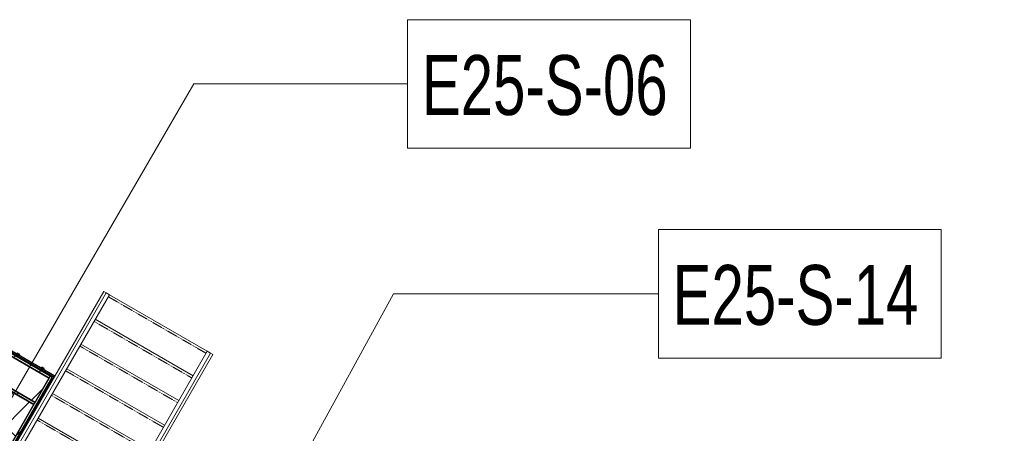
# Model space of a CAD drawing. Header units: centimetres. Extents: x 6036 to 22185, y 5782 to 11383.
# Tile 10 of 183: x 6682 to 7720, y 8821 to 9257. Entities that reach past the tile are written whole.
import ezdxf

# ---------------------------------------------------------------- set-up
doc = ezdxf.new("R2010")
doc.units = ezdxf.units.CM
doc.linetypes.add('Overhead', pattern=[0.396875, 0.238125, -0.15875])
for name, color, linetype, lineweight in [('A-ANNO-KEYN', 231, 'Continuous', 9), ('A-FLOR-HRAL', 11, 'Continuous', 9), ('S-BEAM', 12, 'Continuous', 9), ('S-STRS', 31, 'Continuous', 9)]:
    doc.layers.add(name, color=color, linetype=linetype, lineweight=lineweight)
doc.styles.add('Arial Narrow', font='ARIALN.TTF', dxfattribs={"width": 0.85, "height": 63})
pattern_1 = [(255, (1377.74, 11115.19), (72.44444, -19.41143), []), (345, (1377.74, 11115.19), (19.41143, 72.44444), [])]
pattern_2 = [(255, (1377.74, 11115.187), (28.977775, -7.76457), [])]

# ---------------------------------------------------------------- blocks, each defined once
blk = doc.blocks.new('GEMO_PanelElewacyjnyParterWejscie - GEMO_PanelElewacyjnyParter-7576885-7-00 ZestMeble')
at = {"layer": 'S-BEAM'}
h = blk.add_hatch(dxfattribs=at)
h.set_pattern_fill('FP_28', color=256, style=0, pattern_type=2)
h.set_pattern_definition(pattern_2)
h.paths.add_polyline_path([(2, 169.8), (2, 66.4), (4.2, 66.4), (4.2, 169.8)])
h = blk.add_hatch(dxfattribs=at)
h.set_pattern_fill('FP_27', color=256, style=0, pattern_type=2)
h.set_pattern_definition(pattern_1)
h.paths.add_polyline_path([(4.2, 169.8), (4.2, 101), (29.8, 101), (29.8, 169.8), (16.4, 169.8)])
h = blk.add_hatch(dxfattribs=at)
h.set_pattern_fill('FP_28', color=256, style=0, pattern_type=2)
h.set_pattern_definition(pattern_2)
h.paths.add_polyline_path([(29.8, 169.8), (29.8, 101), (32, 101), (32, 169.8)])
h = blk.add_hatch(dxfattribs=at)
h.set_pattern_fill('FP_28', color=256, style=0, pattern_type=2)
h.set_pattern_definition(pattern_2)
h.paths.add_polyline_path([(4.2, 101), (4.2, 98.5), (96, 98.5), (96, 101), (6.6, 101)])
h.paths.add_polyline_path([(4.2, 68.9), (4.2, 66.4), (96, 66.4), (96, 68.9)])
h = blk.add_hatch(dxfattribs=at)
h.set_pattern_fill('FP_27', color=256, style=0, pattern_type=2)
h.set_pattern_definition(pattern_1)
h.paths.add_polyline_path([(4.2, 98.5), (4.2, 68.9), (96, 68.9), (96, 98.5), (8.1, 98.5)])
at = {"layer": 'S-BEAM', "lineweight": 25}
for p, q in [((0, 169.8), (0, 64.1)), ((1, 169.8), (0, 169.8)), ((1, 64.1), (1, 169.8)), ((2, 169.8), (2, 66.4)), ((4.2, 169.8), (2, 169.8)), ((29.8, 169.8), (4.2, 169.8)), ((4.2, 169.8), (4.2, 101)), ((4.2, 69.2), (4.2, 169.8)), ((29.8, 101), (29.8, 169.8)), ((32, 169.8), (29.8, 169.8)), ((29.8, 169.8), (29.8, 101)), ((32, 101), (32, 169.8)), ((4.2, 101), (29.8, 101)), ((96, 101), (4.2, 101)), ((4.2, 101), (4.2, 98.5)), ((96, 98.5), (4.2, 98.5)), ((4.2, 98.5), (4.2, 68.9)), ((4.2, 98.5), (96, 98.5)), ((29.8, 101), (32, 101)), ((96, 98.5), (96, 101)), ((96, 68.9), (96, 98.5)), ((96, 65.2), (0, 65.2)), ((0, 65.2), (0, 64.1)), ((0, 64.1), (1, 64.1)), ((0, 64.1), (96, 64.1)), ((2, 66.4), (4.2, 66.4)), ((4.2, 66.4), (4.2, 68.9)), ((4.2, 68.9), (96, 68.9)), ((96, 68.9), (4.2, 68.9)), ((4.2, 68.9), (4.2, 66.4)), ((4.2, 66.4), (96, 66.4)), ((16.5, 64.1), (13.5, 64.1)), ((13.5, 64.1), (13.5, 62.9)), ((13.5, 62.9), (16.5, 62.9)), ((16.5, 62.9), (16.5, 64.1)), ((43.5, 64.1), (43.5, 62.9)), ((46.5, 64.1), (43.5, 64.1)), ((43.5, 62.9), (46.5, 62.9)), ((46.5, 62.9), (46.5, 64.1)), ((79.5, 64.1), (79.5, 62.9)), ((82.5, 64.1), (79.5, 64.1)), ((79.5, 62.9), (82.5, 62.9)), ((82.5, 62.9), (82.5, 64.1)), ((96, 66.4), (96, 68.9)), ((96, 64.1), (96, 65.2))]:
    blk.add_line(p, q, dxfattribs=at)
at = {"layer": 'S-BEAM'}
for p, q in [((32, 158.8), (89.2, 158.8)), ((96, 66.4), (96, 65.2))]:
    blk.add_line(p, q, dxfattribs=at)
blk = doc.blocks.new('Railing - Railing-6128314-7-00 ZestMeble')
at = {"layer": 'A-FLOR-HRAL'}
for p, q in [((6772.8, 8969.4), (6667.8, 8787.6)), ((6772.8, 8969.4), (6776.3, 8967.4)), ((6776.3, 8967.4), (6671.3, 8785.6)), ((6667.8, 8787.6), (6652.8, 8761.6)), ((6671.3, 8785.6), (6656.3, 8759.6)), ((6656.3, 8759.6), (6652.8, 8761.6))]:
    blk.add_line(p, q, dxfattribs=at)
blk = doc.blocks.new('Railing - Railing-6128318-7-00 ZestMeble')
at = {"layer": 'A-FLOR-HRAL'}
for p, q in [((6879.4, 8907.9), (6774.4, 8726.1)), ((6879.4, 8907.9), (6882.8, 8905.9)), ((6882.8, 8905.9), (6777.8, 8724.1)), ((6774.4, 8726.1), (6759.4, 8700.1)), ((6777.8, 8724.1), (6762.8, 8698.1)), ((6762.8, 8698.1), (6759.4, 8700.1))]:
    blk.add_line(p, q, dxfattribs=at)

msp = doc.modelspace()

# ---------------------------------------------------------------- linework, layer by layer
at = {"layer": 'A-ANNO-KEYN'}
for p, q in [((6325.2, 8260.3), (6865.3, 9189.4)), ((6865.3, 9189.4), (7090.7, 9189.4)), ((6663.6, 8216.3), (7075.6, 8968.4)), ((7075.6, 8968.4), (7355.1, 8968.4))]:
    msp.add_line(p, q, dxfattribs=at)
at = {"layer": 'A-ANNO-KEYN', "flags": 128}
for points in [[(7090.7, 9257), (7389, 9257), (7389, 9121.7), (7090.7, 9121.7)], [(7355.1, 9036), (7653.3, 9036), (7653.3, 8900.7), (7355.1, 8900.7)]]:
    msp.add_lwpolyline(points, close=True, dxfattribs=at)
at = {"layer": 'S-STRS'}
for p, q in [((6770.3, 8970.9), (6718.7, 8881.7)), ((6772.8, 8969.4), (6770.3, 8970.9)), ((6879.4, 8907.9), (6776.3, 8967.4)), ((6864.4, 8882), (6761.3, 8941.5)), ((6849.4, 8856), (6746.3, 8915.5)), ((6885.4, 8904.4), (6767.9, 8700.9)), ((6885.4, 8904.4), (6882.8, 8905.9)), ((6834.4, 8830), (6731.3, 8889.5)), ((6819.4, 8804), (6716.3, 8863.5)), ((6804.4, 8778), (6701.3, 8837.5))]:
    msp.add_line(p, q, dxfattribs=at)
at = {"layer": 'S-STRS', "linetype": 'Overhead'}
for p, q in [((6878.1, 8905.8), (6775.1, 8965.3)), ((6863.1, 8879.8), (6760.1, 8939.3)), ((6848.1, 8853.8), (6745.1, 8913.3)), ((6833.1, 8827.8), (6730.1, 8887.3)), ((6818.1, 8801.9), (6715.1, 8861.4)), ((6803.1, 8775.9), (6700.1, 8835.4))]:
    msp.add_line(p, q, dxfattribs=at)

# ---------------------------------------------------------------- block references
at = {"layer": 'A-FLOR-HRAL'}
for name in ['Railing - Railing-6128314-7-00 ZestMeble', 'Railing - Railing-6128318-7-00 ZestMeble']:
    msp.add_blockref(name, (0, 0), dxfattribs=at)
at = {"layer": 'S-BEAM', "rotation": 149.9999999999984}
msp.add_blockref('GEMO_PanelElewacyjnyParterWejscie - GEMO_PanelElewacyjnyParter-7576885-7-00 ZestMeble', (6750.8, 8937.2), dxfattribs=at)

# ---------------------------------------------------------------- texts
at = {"layer": 'A-ANNO-KEYN', "char_height": 63, "width": 323, "attachment_point": 1, "style": 'Arial Narrow'}
for s, insert in [('E25-S-06', (7105.7, 9219.7)), ('E25-S-14', (7370.1, 8998.7))]:
    msp.add_mtext(s, dxfattribs=dict(at, insert=insert))

doc.saveas('drawing.dxf')
